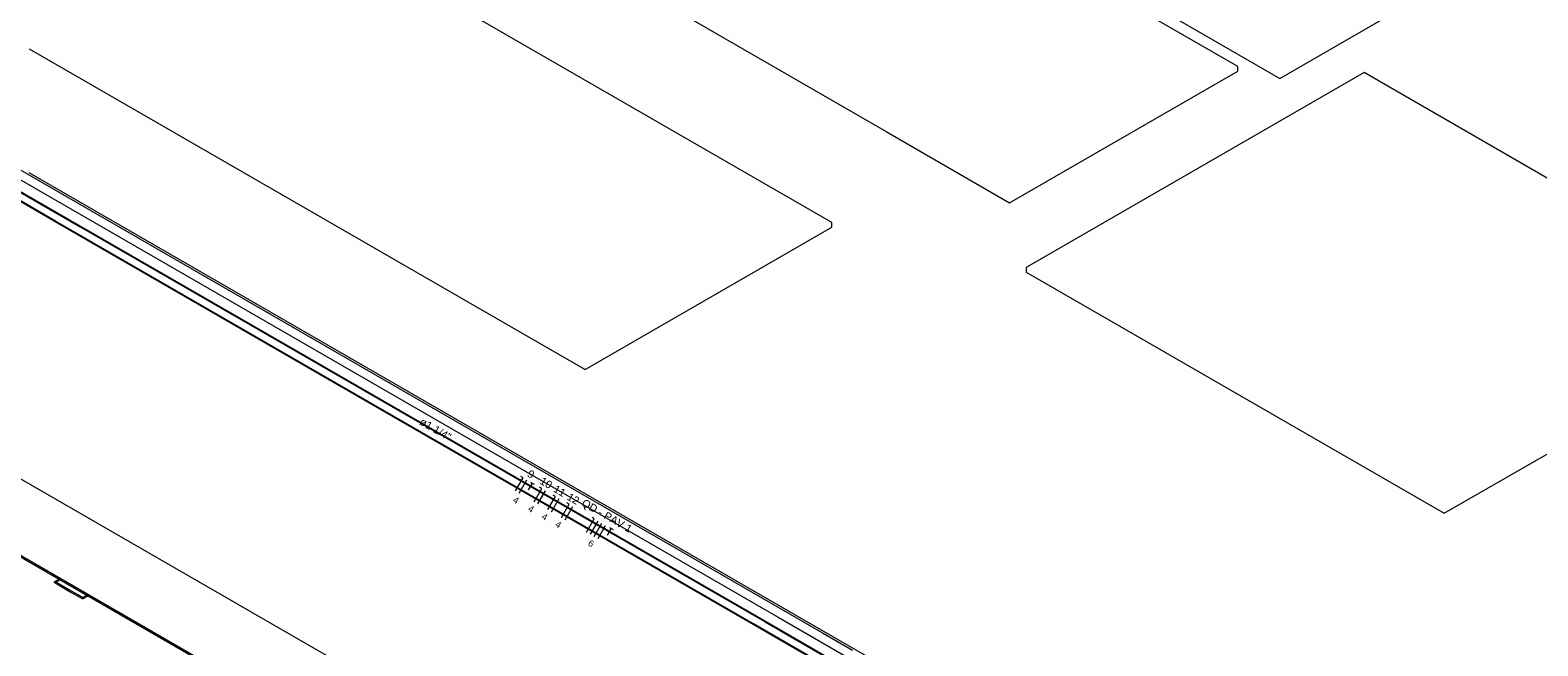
# Model space of a CAD drawing. Header units: millimetres. Extents: x 4480191 to 4481199, y -30324204 to -30323479.
# Tile 77 of 243: x 4480392 to 4480431, y -30324093 to -30324077. Entities that reach past the tile are written whole.
import ezdxf

# ---------------------------------------------------------------- set-up
doc = ezdxf.new("R2010")
doc.units = ezdxf.units.MM
doc.linetypes.add('NULL', pattern=[0])
for name, color, linetype, lineweight in [('DI-Elementos externos em vista', 9, 'Continuous', 5), ('EL-Condutos QD (Teto)', 32, 'Continuous', 25), ('EL-Fios (Fase 1) QD', 7, 'Continuous', 15), ('EL-Fios (Fase 2) QD', 7, 'Continuous', 15), ('EL-Fios (Fase 3) QD', 1, 'Continuous', 15), ('EL-Fios (Neutro) QD', 5, 'Continuous', 15), ('EL-Fios (Terra) QD', 94, 'Continuous', 15), ('EL-Textos conduto QD', 7, 'Continuous', 9), ('EL-Textos fios QD', 7, 'Continuous', 9), ('IFC-Elemento de mobília-Contorno', 152, 'Continuous', 5), ('IFC-Parede padrão-Contorno', 44, 'Continuous', 5), ('IFC-Parede-Contorno', 42, 'Continuous', 5)]:
    doc.layers.add(name, color=color, linetype=linetype, lineweight=lineweight)
doc.styles.add('ARIAL', font='arial.ttf')

msp = doc.modelspace()

# ---------------------------------------------------------------- linework, layer by layer
at = {"layer": 'DI-Elementos externos em vista'}
for p, q in [((4480424.639, -30324078.398), (4480454.556, -30324061.125)), ((4480398.217, -30324063.144), (4480424.639, -30324078.398)), ((4480412.943, -30324082.166), (4480396.676, -30324072.774)), ((4480407.435, -30324075.786), (4480414.364, -30324079.786)), ((4480423.544, -30324078.086), (4480420.426, -30324076.286)), ((4480391.99, -30324077.628), (4480406.501, -30324086.005)), ((4480417.585, -30324081.646), (4480423.544, -30324078.206)), ((4480426.838, -30324078.248), (4480418.022, -30324083.338)), ((4480423.544, -30324078.206), (4480423.544, -30324078.086)), ((4480437.75, -30324084.548), (4480426.838, -30324078.248)), ((4480414.364, -30324079.786), (4480417.585, -30324081.646)), ((4480418.161, -30324095.977), (4480391.99, -30324080.868)), ((4480406.501, -30324086.005), (4480412.943, -30324082.286)), ((4480412.943, -30324082.286), (4480412.943, -30324082.166)), ((4480418.022, -30324083.338), (4480418.022, -30324083.458)), ((4480418.022, -30324083.458), (4480428.934, -30324089.758)), ((4480428.934, -30324089.758), (4480437.75, -30324084.668))]:
    msp.add_line(p, q, dxfattribs=at)
at = {"layer": 'EL-Condutos QD (Teto)'}
for p, q in [((4480391.516, -30324081.462), (4480392.666, -30324082.126)), ((4480393.329, -30324082.273), (4480391.537, -30324081.238)), ((4480392.666, -30324082.126), (4480393.021, -30324082.33)), ((4480393.021, -30324082.33), (4480399.047, -30324085.81)), ((4480393.682, -30324082.477), (4480393.329, -30324082.273)), ((4480399.185, -30324085.654), (4480393.682, -30324082.477)), ((4480399.047, -30324085.81), (4480404.681, -30324089.062)), ((4480404.906, -30324088.957), (4480399.185, -30324085.654)), ((4480404.681, -30324089.062), (4480410.89, -30324092.647)), ((4480411.212, -30324092.598), (4480404.906, -30324088.957)), ((4480415.104, -30324094.844), (4480411.212, -30324092.598)), ((4480410.89, -30324092.647), (4480414.834, -30324094.924))]:
    msp.add_line(p, q, dxfattribs=at)
at = {"layer": 'EL-Fios (Fase 1) QD'}
for p, q in [((4480404.782, -30324089.233), (4480404.982, -30324088.886)), ((4480406.642, -30324090.307), (4480406.842, -30324089.961))]:
    msp.add_line(p, q, dxfattribs=at)
at = {"layer": 'EL-Fios (Fase 2) QD'}
msp.add_line((4480406.741, -30324090.364), (4480406.941, -30324090.018), dxfattribs=at)
at = {"layer": 'EL-Fios (Fase 3) QD'}
for p, q in [((4480405.272, -30324089.516), (4480405.472, -30324089.17)), ((4480405.628, -30324089.722), (4480405.828, -30324089.375)), ((4480405.984, -30324089.927), (4480406.184, -30324089.581)), ((4480406.84, -30324090.421), (4480407.04, -30324090.075))]:
    msp.add_line(p, q, dxfattribs=at)
at = {"layer": 'EL-Fios (Neutro) QD'}
for p, q in [((4480404.683, -30324089.176), (4480404.883, -30324088.829)), ((4480404.883, -30324088.829), (4480404.825, -30324088.796)), ((4480405.373, -30324089.113), (4480405.316, -30324089.079)), ((4480405.173, -30324089.459), (4480405.373, -30324089.113)), ((4480405.529, -30324089.664), (4480405.729, -30324089.318)), ((4480405.729, -30324089.318), (4480405.671, -30324089.285)), ((4480405.885, -30324089.87), (4480406.085, -30324089.523)), ((4480406.085, -30324089.523), (4480406.027, -30324089.49)), ((4480406.743, -30324089.904), (4480406.686, -30324089.87)), ((4480406.543, -30324090.25), (4480406.743, -30324089.904))]:
    msp.add_line(p, q, dxfattribs=at)
at = {"layer": 'EL-Fios (Terra) QD'}
for p, q in [((4480405.027, -30324089.143), (4480405.127, -30324088.97)), ((4480405.081, -30324088.944), (4480405.173, -30324088.997)), ((4480407.085, -30324090.332), (4480407.185, -30324090.159)), ((4480407.139, -30324090.132), (4480407.232, -30324090.185))]:
    msp.add_line(p, q, dxfattribs=at)
at = {"layer": 'IFC-Elemento de mobília-Contorno', "color": 8, "lineweight": 5}
for p, q in [((4480390.051, -30324080.061), (4480411.543, -30324092.47)), ((4480391.207, -30324080.472), (4480412.699, -30324092.881)), ((4480411.543, -30324092.47), (4480412.328, -30324092.923)), ((4480412.328, -30324092.923), (4480413.262, -30324093.462)), ((4480412.699, -30324092.881), (4480413.484, -30324093.334))]:
    msp.add_line(p, q, dxfattribs=at)
at = {"layer": 'IFC-Parede padrão-Contorno', "color": 8, "lineweight": 5}
for p, q in [((4480377.638, -30324082.701), (4480401.291, -30324096.358)), ((4480386.673, -30324085.917), (4480417.427, -30324103.674)), ((4480385.007, -30324086.996), (4480414.334, -30324103.928)), ((4480392.693, -30324091.522), (4480392.63, -30324091.558)), ((4480392.63, -30324091.558), (4480392.649, -30324091.569)), ((4480392.649, -30324091.569), (4480392.665, -30324091.578)), ((4480392.741, -30324091.534), (4480392.665, -30324091.578)), ((4480392.665, -30324091.578), (4480393.064, -30324091.808)), ((4480392.769, -30324091.478), (4480392.693, -30324091.522)), ((4480392.7, -30324091.558), (4480393.028, -30324091.748)), ((4480392.804, -30324091.498), (4480392.741, -30324091.534)), ((4480393.028, -30324091.748), (4480393.427, -30324091.978)), ((4480393.064, -30324091.808), (4480393.392, -30324091.998)), ((4480393.411, -30324091.987), (4480393.392, -30324091.998)), ((4480393.427, -30324091.978), (4480393.411, -30324091.987))]:
    msp.add_line(p, q, dxfattribs=at)
at = {"layer": 'IFC-Parede-Contorno', "color": 8, "lineweight": 5}
for p, q in [((4480393.455, -30324091.922), (4480393.392, -30324091.958)), ((4480393.49, -30324091.942), (4480393.427, -30324091.978)), ((4480393.511, -30324091.89), (4480393.455, -30324091.922)), ((4480393.511, -30324091.929), (4480393.49, -30324091.942)), ((4480393.532, -30324091.878), (4480393.511, -30324091.89)), ((4480393.566, -30324091.898), (4480393.511, -30324091.929))]:
    msp.add_line(p, q, dxfattribs=at)

# ---------------------------------------------------------------- texts
at = {"layer": 'EL-Textos conduto QD', "linetype": 'NULL', "insert": (4480402.546, -30324087.653), "char_height": 0.2, "width": 1.78232, "attachment_point": 8, "rotation": 330.0008, "line_spacing_factor": 0.6, "style": 'ARIAL'}
msp.add_mtext('ø1 1/4"', dxfattribs=at)
at = {"layer": 'EL-Textos fios QD', "linetype": 'NULL', "attachment_point": 7, "rotation": 329.9999, "line_spacing_factor": 0.6, "style": 'ARIAL'}
for s, insert, char_height, width in [('9', (4480404.972, -30324088.788), 0.2, 0.31067), ('10', (4480405.3, -30324088.978), 0.2, 0.62134), ('11', (4480405.655, -30324089.183), 0.2, 0.62134), ('4', (4480404.599, -30324089.458), 0.17, 0.26407), ('12', (4480406.011, -30324089.388), 0.2, 0.62134), ('QD - PAV 1', (4480406.366, -30324089.594), 0.2, 2.91921), ('4', (4480404.994, -30324089.686), 0.17, 0.26407), ('4', (4480405.35, -30324089.891), 0.17, 0.26407), ('4', (4480405.705, -30324090.096), 0.17, 0.26407), ('6', (4480406.558, -30324090.589), 0.17, 0.26407)]:
    msp.add_mtext(s, dxfattribs=dict(at, insert=insert, char_height=char_height, width=width))

doc.saveas('drawing.dxf')
